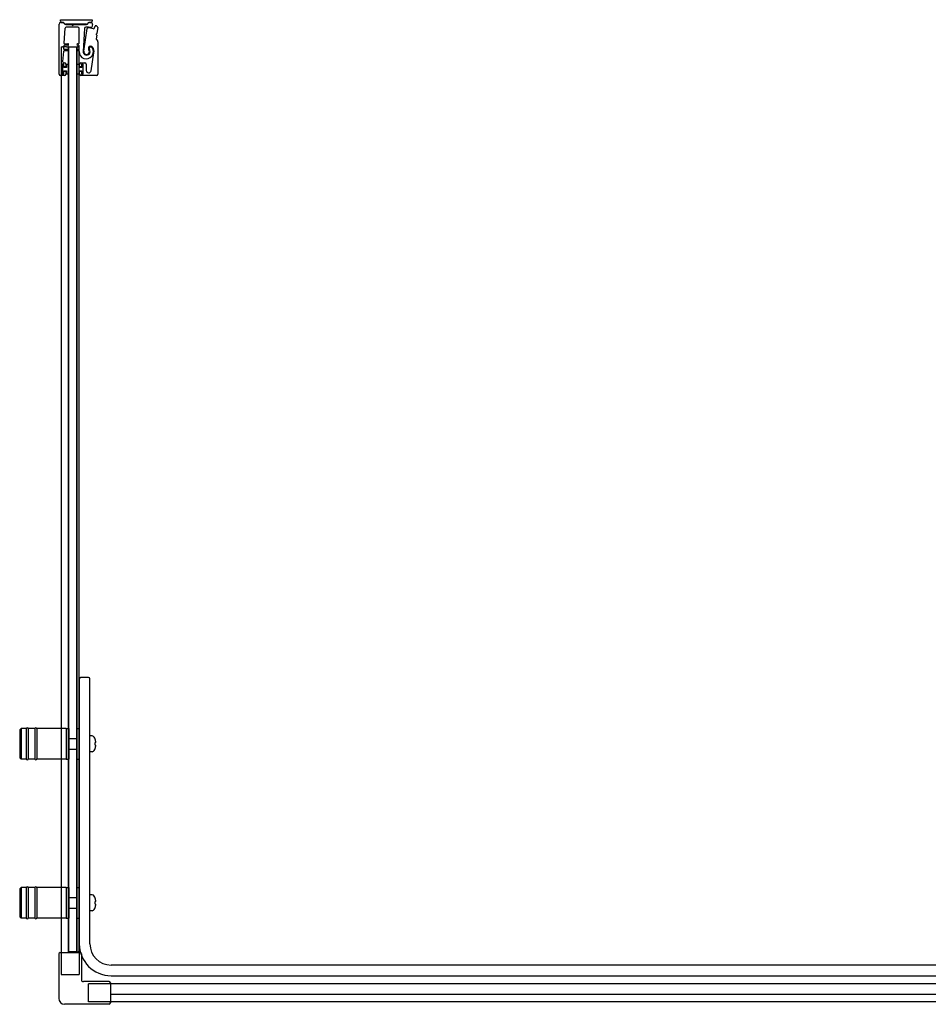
# Model space of a CAD drawing. Header units: millimetres. Extents: x 3830.6 to 3832.3, y 4120.87 to 4121.61.
# Tile 1 of 2: x 3830.6 to 3831.28, y 4120.87 to 4121.61. Entities that reach past the tile are written whole.
import ezdxf

# ---------------------------------------------------------------- set-up
doc = ezdxf.new("R2010")
doc.units = ezdxf.units.MM
doc.linetypes.add('HIDDEN', pattern=[9.525, 6.35, -3.175])
doc.layers.add('SANINDUSA', color=3, linetype='Continuous')

msp = doc.modelspace()

# ---------------------------------------------------------------- linework, layer by layer
at = {"layer": 'SANINDUSA'}
for p, q in [((3830.62496, 4121.57082), (3830.62496, 4121.60857)), ((3830.62595, 4121.6119), (3830.64988, 4121.6119)), ((3830.62595, 4121.6109), (3830.62595, 4121.6119)), ((3830.62621, 4121.60982), (3830.62767, 4121.60982)), ((3830.62768, 4121.6099), (3830.62695, 4121.6099)), ((3830.62837, 4121.60953), (3830.62928, 4121.60862)), ((3830.62954, 4121.60861), (3830.62862, 4121.60951)), ((3830.62998, 4121.60833), (3830.63419, 4121.60833)), ((3830.64558, 4121.60843), (3830.62999, 4121.60843)), ((3830.63909, 4121.60632), (3830.6304, 4121.60632)), ((3830.63437, 4121.60826), (3830.63485, 4121.60778)), ((3830.63556, 4121.60778), (3830.63604, 4121.60826)), ((3830.63622, 4121.60833), (3830.64557, 4121.60833)), ((3830.64694, 4121.6095), (3830.64603, 4121.60861)), ((3830.64628, 4121.60862), (3830.64719, 4121.60954)), ((3830.64888, 4121.6099), (3830.6479, 4121.6099)), ((3830.6479, 4121.60983), (3830.6479, 4121.60983)), ((3830.6479, 4121.60983), (3830.6489, 4121.60983)), ((3830.65012, 4121.60832), (3830.6497, 4121.60634)), ((3830.64988, 4121.6119), (3830.64988, 4121.6109)), ((3830.65178, 4121.60577), (3830.65216, 4121.60702)), ((3830.6294, 4121.60539), (3830.62862, 4121.5943)), ((3830.64009, 4121.59426), (3830.64009, 4121.60532)), ((3830.64405, 4121.6053), (3830.64314, 4121.58791)), ((3830.64366, 4121.58808), (3830.6462, 4121.60531)), ((3830.65335, 4121.6002), (3830.65294, 4121.59735)), ((3830.65301, 4121.60079), (3830.65329, 4121.60042)), ((3830.65344, 4121.60149), (3830.65307, 4121.60121)), ((3830.65416, 4121.60599), (3830.65355, 4121.60168)), ((3830.62846, 4121.5921), (3830.62832, 4121.5901)), ((3830.63151, 4121.59256), (3830.62896, 4121.59256)), ((3830.62911, 4121.59376), (3830.63151, 4121.59376)), ((3830.63891, 4121.59376), (3830.63959, 4121.59376)), ((3830.63959, 4121.59256), (3830.63891, 4121.59256)), ((3830.64009, 4121.59006), (3830.64009, 4121.59206)), ((3830.65309, 4121.59692), (3830.65399, 4121.59602)), ((3830.65428, 4121.59531), (3830.65428, 4121.57082)), ((3830.62643, 4121.59129), (3830.62643, 4120.90768)), ((3830.62643, 4121.59129), (3830.62743, 4121.59129)), ((3830.63063, 4121.59129), (3830.62743, 4121.59129)), ((3830.62816, 4121.5879), (3830.62763, 4121.58039)), ((3830.63151, 4121.58836), (3830.62866, 4121.58836)), ((3830.62882, 4121.58956), (3830.63151, 4121.58956)), ((3830.63063, 4121.59129), (3830.63162, 4121.59129)), ((3830.63192, 4121.59129), (3830.63162, 4121.59129)), ((3830.63192, 4120.90829), (3830.63192, 4121.59129)), ((3830.63192, 4121.59129), (3830.63848, 4121.59129)), ((3830.6322, 4120.90829), (3830.6322, 4121.59129)), ((3830.6322, 4121.59129), (3830.6382, 4121.59129)), ((3830.6382, 4121.59129), (3830.6382, 4120.90829)), ((3830.63848, 4120.90829), (3830.63848, 4121.59129)), ((3830.63882, 4121.59129), (3830.63848, 4121.59129)), ((3830.63882, 4121.59129), (3830.63932, 4121.59129)), ((3830.63891, 4121.58956), (3830.63959, 4121.58956)), ((3830.63959, 4121.58836), (3830.63891, 4121.58836)), ((3830.63968, 4121.59129), (3830.63932, 4121.59129)), ((3830.63968, 4121.59129), (3830.63998, 4121.59129)), ((3830.63998, 4120.90829), (3830.63998, 4121.59129)), ((3830.64909, 4121.57337), (3830.65122, 4121.58682)), ((3830.62726, 4121.57802), (3830.62726, 4121.57112)), ((3830.62841, 4121.57807), (3830.62741, 4121.57807)), ((3830.62741, 4121.57807), (3830.62741, 4121.57107)), ((3830.62826, 4121.57832), (3830.62756, 4121.57832)), ((3830.62841, 4121.57582), (3830.62841, 4121.57807)), ((3830.62856, 4121.57652), (3830.62856, 4121.57802)), ((3830.62863, 4121.57932), (3830.62896, 4121.57932)), ((3830.62996, 4121.57832), (3830.62996, 4121.57652)), ((3830.63221, 4121.57807), (3830.63041, 4121.57807)), ((3830.63041, 4121.57807), (3830.63041, 4121.57582)), ((3830.63221, 4121.57107), (3830.63221, 4121.57807)), ((3830.63821, 4121.57807), (3830.63821, 4121.57107)), ((3830.64001, 4121.57807), (3830.63821, 4121.57807)), ((3830.64001, 4121.57582), (3830.64001, 4121.57807)), ((3830.64046, 4121.57652), (3830.64046, 4121.57832)), ((3830.64146, 4121.57932), (3830.64446, 4121.57932)), ((3830.64186, 4121.57802), (3830.64186, 4121.57652)), ((3830.64301, 4121.57807), (3830.64201, 4121.57807)), ((3830.64201, 4121.57807), (3830.64201, 4121.57582)), ((3830.64286, 4121.57832), (3830.64216, 4121.57832)), ((3830.64301, 4121.57107), (3830.64301, 4121.57807)), ((3830.64316, 4121.57112), (3830.64316, 4121.57802)), ((3830.64546, 4121.57832), (3830.64546, 4121.57365)), ((3830.62896, 4121.56982), (3830.62596, 4121.56982)), ((3830.62741, 4121.57107), (3830.62841, 4121.57107)), ((3830.62756, 4121.57082), (3830.62826, 4121.57082)), ((3830.63041, 4121.57582), (3830.62841, 4121.57582)), ((3830.62841, 4121.57332), (3830.63041, 4121.57332)), ((3830.62841, 4121.57107), (3830.62841, 4121.57332)), ((3830.62856, 4121.57112), (3830.62856, 4121.57262)), ((3830.62966, 4121.57622), (3830.62886, 4121.57622)), ((3830.62886, 4121.57292), (3830.62966, 4121.57292)), ((3830.62996, 4121.57262), (3830.62996, 4121.57082)), ((3830.63041, 4121.57332), (3830.63041, 4121.57107)), ((3830.63041, 4121.57107), (3830.63221, 4121.57107)), ((3830.63821, 4121.57107), (3830.64001, 4121.57107)), ((3830.64201, 4121.57582), (3830.64001, 4121.57582)), ((3830.64001, 4121.57107), (3830.64001, 4121.57332)), ((3830.64001, 4121.57332), (3830.64201, 4121.57332)), ((3830.64046, 4121.57082), (3830.64046, 4121.57262)), ((3830.64156, 4121.57622), (3830.64076, 4121.57622)), ((3830.64076, 4121.57292), (3830.64156, 4121.57292)), ((3830.65328, 4121.56982), (3830.64146, 4121.56982)), ((3830.64186, 4121.57262), (3830.64186, 4121.57112)), ((3830.64201, 4121.57332), (3830.64201, 4121.57107)), ((3830.64201, 4121.57107), (3830.64301, 4121.57107)), ((3830.64216, 4121.57082), (3830.64286, 4121.57082)), ((3830.6402, 4121.11429), (3830.6402, 4120.91429)), ((3830.6472, 4121.11529), (3830.6412, 4121.11529)), ((3830.6482, 4120.91429), (3830.6482, 4121.11429)), ((3830.5952, 4121.07579), (3830.5962, 4121.07679)), ((3830.5952, 4121.07579), (3830.5952, 4121.05479)), ((3830.5962, 4121.07679), (3830.5962, 4121.05379)), ((3830.6002, 4121.07679), (3830.5962, 4121.07679)), ((3830.6002, 4121.07679), (3830.6002, 4121.05379)), ((3830.6017, 4121.07679), (3830.6017, 4121.05379)), ((3830.6067, 4121.07679), (3830.6017, 4121.07679)), ((3830.6067, 4121.07679), (3830.6067, 4121.05379)), ((3830.6082, 4121.07679), (3830.6082, 4121.05379)), ((3830.6302, 4121.07679), (3830.6082, 4121.07679)), ((3830.6302, 4121.07679), (3830.6302, 4121.05379)), ((3830.6302, 4121.07679), (3830.6302, 4121.05379)), ((3830.6302, 4121.07679), (3830.6322, 4121.07679)), ((3830.6322, 4121.07679), (3830.6322, 4121.05379)), ((3830.6382, 4121.07679), (3830.6382, 4121.05379)), ((3830.6382, 4121.07679), (3830.6402, 4121.07679)), ((3830.64983, 4121.07123), (3830.6482, 4121.07129)), ((3830.6325, 4121.06929), (3830.6382, 4121.06929)), ((3830.65219, 4121.06874), (3830.65215, 4121.06871)), ((3830.6527, 4121.06629), (3830.65215, 4121.06629)), ((3830.65215, 4121.06429), (3830.6527, 4121.06429)), ((3830.6325, 4121.06129), (3830.6382, 4121.06129)), ((3830.64983, 4121.05935), (3830.6482, 4121.05929)), ((3830.65215, 4121.06187), (3830.65219, 4121.06184)), ((3830.5952, 4121.05479), (3830.5962, 4121.05379)), ((3830.6002, 4121.05379), (3830.5962, 4121.05379)), ((3830.6067, 4121.05379), (3830.6017, 4121.05379)), ((3830.6302, 4121.05379), (3830.6082, 4121.05379)), ((3830.6302, 4121.05379), (3830.6322, 4121.05379)), ((3830.6382, 4121.05379), (3830.6402, 4121.05379)), ((3830.5952, 4120.95579), (3830.5962, 4120.95679)), ((3830.5952, 4120.95579), (3830.5952, 4120.93479)), ((3830.5962, 4120.95679), (3830.5962, 4120.93379)), ((3830.6002, 4120.95679), (3830.5962, 4120.95679)), ((3830.6002, 4120.95679), (3830.6002, 4120.93379)), ((3830.6017, 4120.95679), (3830.6017, 4120.93379)), ((3830.6067, 4120.95679), (3830.6017, 4120.95679)), ((3830.6067, 4120.95679), (3830.6067, 4120.93379)), ((3830.6082, 4120.95679), (3830.6082, 4120.93379)), ((3830.6302, 4120.95679), (3830.6082, 4120.95679)), ((3830.6302, 4120.95679), (3830.6302, 4120.93379)), ((3830.6302, 4120.95679), (3830.6302, 4120.93379)), ((3830.6302, 4120.95679), (3830.6322, 4120.95679)), ((3830.6322, 4120.95679), (3830.6322, 4120.93379)), ((3830.6382, 4120.95679), (3830.6382, 4120.93379)), ((3830.6382, 4120.95679), (3830.6402, 4120.95679)), ((3830.6325, 4120.94929), (3830.6382, 4120.94929)), ((3830.64983, 4120.95123), (3830.6482, 4120.95129)), ((3830.65219, 4120.94874), (3830.65215, 4120.94871)), ((3830.6527, 4120.94629), (3830.65215, 4120.94629)), ((3830.6325, 4120.94129), (3830.6382, 4120.94129)), ((3830.64983, 4120.93935), (3830.6482, 4120.93929)), ((3830.65215, 4120.94429), (3830.6527, 4120.94429)), ((3830.65215, 4120.94187), (3830.65219, 4120.94184)), ((3830.5952, 4120.93479), (3830.5962, 4120.93379)), ((3830.6002, 4120.93379), (3830.5962, 4120.93379)), ((3830.6067, 4120.93379), (3830.6017, 4120.93379)), ((3830.6302, 4120.93379), (3830.6082, 4120.93379)), ((3830.6302, 4120.93379), (3830.6322, 4120.93379)), ((3830.6382, 4120.93379), (3830.6402, 4120.93379)), ((3830.62563, 4120.90768), (3830.64078, 4120.90768)), ((3830.63848, 4120.90829), (3830.63192, 4120.90829)), ((3830.63194, 4120.90768), (3830.63194, 4120.90829)), ((3830.6382, 4120.90829), (3830.6322, 4120.90829)), ((3830.63882, 4120.90829), (3830.63848, 4120.90829)), ((3830.63882, 4120.90829), (3830.63932, 4120.90829)), ((3830.63968, 4120.90829), (3830.63932, 4120.90829)), ((3830.63968, 4120.90829), (3830.63998, 4120.90829)), ((3830.63998, 4120.90829), (3830.63998, 4120.90768)), ((3830.62463, 4120.90668), (3830.62463, 4120.87318)), ((3830.64178, 4120.90668), (3830.64178, 4120.88733)), ((3832.24108, 4120.89829), (3830.6642, 4120.89829)), ((3830.66263, 4120.88583), (3830.64328, 4120.88583)), ((3830.6642, 4120.89029), (3832.24108, 4120.89029)), ((3830.66363, 4120.88483), (3830.66363, 4120.86968)), ((3831.37208, 4120.88403), (3830.66363, 4120.88403)), ((3831.37208, 4120.87599), (3830.66363, 4120.87599)), ((3832.28208, 4120.87048), (3830.66363, 4120.87048)), ((3830.66263, 4120.86868), (3830.62913, 4120.86868))]:
    msp.add_line(p, q, dxfattribs=at)
at = {"layer": 'SANINDUSA', "linetype": 'HIDDEN', "ltscale": 10}
for p, q in [((3830.62643, 4120.90768), (3830.62643, 4120.89129)), ((3830.63998, 4120.90768), (3830.63998, 4120.89129)), ((3830.62643, 4120.89129), (3830.63998, 4120.89129)), ((3830.64724, 4120.87048), (3830.64724, 4120.88403)), ((3830.66363, 4120.88403), (3830.64724, 4120.88403)), ((3830.66363, 4120.87048), (3830.64724, 4120.87048))]:
    msp.add_line(p, q, dxfattribs=at)
at = {"layer": 'SANINDUSA'}
for centre, radius, start, end in [((3830.62621, 4121.60857), 0.00125, 90, 180), ((3830.62695, 4121.6109), 0.001, 180, 270), ((3830.62766, 4121.60882), 0.001, 44.9107, 89.4659), ((3830.62768, 4121.60855), 0.00135, 45.4448, 90), ((3830.62998, 4121.60933), 0.001, 224.9107, 270), ((3830.6304, 4121.60532), 0.001, 90, 175.94302), ((3830.62999, 4121.60908), 0.00065, 225.4448, 270), ((3830.63419, 4121.60808), 0.00025, 45, 90), ((3830.63521, 4121.60813), 0.0005, 225, 315), ((3830.63622, 4121.60808), 0.00025, 90, 135), ((3830.63909, 4121.60532), 0.001, 0, 90), ((3830.64505, 4121.60525), 0.001, 92.24985, 177), ((3830.64574, 4121.58777), 0.01849, 79.46815, 92.24985), ((3830.64557, 4121.60933), 0.001, 270, 315), ((3830.64558, 4121.60908), 0.00065, 270, 314.38239), ((3830.6479, 4121.60855), 0.00135, 90, 135), ((3830.6479, 4121.60883), 0.001, 90, 135), ((3830.64888, 4121.6109), 0.001, 270, 0), ((3830.6489, 4121.60858), 0.00125, 347.95912, 90), ((3830.64921, 4121.60644), 0.0005, 259.46815, 347.95912), ((3830.65264, 4121.60687), 0.0005, 70.1363, 162.95912), ((3830.64574, 4121.58777), 0.02081, 67.95837, 70.1363), ((3830.65317, 4121.60613), 0.001, 352, 67.95837), ((3830.64669, 4121.60523), 0.0005, 86.87429, 171.62444), ((3830.64574, 4121.58777), 0.01799, 74.46815, 86.87429), ((3830.65082, 4121.60607), 0.001, 254.46815, 342.95912), ((3830.65325, 4121.60097), 0.0003, 127, 217), ((3830.65305, 4121.60024), 0.0003, 352, 37), ((3830.65326, 4121.60172), 0.0003, 307, 352), ((3830.62896, 4121.59206), 0.0005, 90, 175.94302), ((3830.62911, 4121.59426), 0.0005, 175.94302, 270), ((3830.63151, 4121.59316), 0.0006, 270, 90), ((3830.63891, 4121.59316), 0.0006, 90, 270), ((3830.63959, 4121.59426), 0.0005, 270, 0), ((3830.63959, 4121.59206), 0.0005, 0, 90), ((3830.64879, 4121.59014), 0.00177, 34.46929, 217.81512), ((3830.65344, 4121.59728), 0.0005, 172, 225), ((3830.65328, 4121.59531), 0.001, 0, 45), ((3830.62866, 4121.58786), 0.0005, 90, 175.94302), ((3830.62882, 4121.59006), 0.0005, 175.94302, 270), ((3830.63151, 4121.58896), 0.0006, 270, 90), ((3830.63891, 4121.58896), 0.0006, 90, 270), ((3830.63959, 4121.59006), 0.0005, 270, 0), ((3830.63959, 4121.58786), 0.0005, 358.37906, 90), ((3830.64546, 4121.5877), 0.00537, 178.37906, 34.62628), ((3830.64574, 4121.58777), 0.0026, 177, 36.02172), ((3830.64574, 4121.58777), 0.0021, 171.62444, 37.81512), ((3830.64885, 4121.59004), 0.00125, 34.62628, 216.02172), ((3830.64532, 4121.58776), 0.00598, 351.00614, 34.46929), ((3830.62756, 4121.57802), 0.0003, 90, 180), ((3830.62863, 4121.58032), 0.001, 175.94302, 270), ((3830.62826, 4121.57802), 0.0003, 0, 90), ((3830.62886, 4121.57652), 0.0003, 180, 270), ((3830.62896, 4121.57832), 0.001, 0, 90), ((3830.62966, 4121.57652), 0.0003, 270, 0), ((3830.64146, 4121.57832), 0.001, 90, 180), ((3830.64076, 4121.57652), 0.0003, 180, 270), ((3830.64156, 4121.57652), 0.0003, 270, 0), ((3830.64216, 4121.57802), 0.0003, 90, 180), ((3830.64286, 4121.57802), 0.0003, 0, 90), ((3830.64446, 4121.57832), 0.001, 0, 90), ((3830.62596, 4121.57082), 0.001, 180, 270), ((3830.62756, 4121.57112), 0.0003, 180, 270), ((3830.62826, 4121.57112), 0.0003, 270, 0), ((3830.62886, 4121.57262), 0.0003, 90, 180), ((3830.62896, 4121.57082), 0.001, 270, 0), ((3830.62966, 4121.57262), 0.0003, 0, 90), ((3830.64076, 4121.57262), 0.0003, 90, 180), ((3830.64146, 4121.57082), 0.001, 180, 270), ((3830.64156, 4121.57262), 0.0003, 0, 90), ((3830.64216, 4121.57112), 0.0003, 180, 270), ((3830.64286, 4121.57112), 0.0003, 270, 0), ((3830.64729, 4121.57365), 0.00183, 180, 351.00614), ((3830.65328, 4121.57082), 0.001, 270, 0), ((3830.6412, 4121.11429), 0.001, 90, 180), ((3830.6472, 4121.11429), 0.001, 0, 90), ((3830.60095, 4121.07654), 0.00075, 0, 180), ((3830.60745, 4121.07654), 0.00075, 0, 180), ((3830.64976, 4121.06923), 0.002, 29.54044, 88), ((3830.6325, 4121.06899), 0.0003, 90, 180), ((3830.6428, 4121.06529), 0.01, 20.1818, 29.54044), ((3830.6428, 4121.06529), 0.00995, 5.76818, 20.08396), ((3830.6428, 4121.06529), 0.00995, 339.91604, 354.23182), ((3830.6325, 4121.06159), 0.0003, 180, 270), ((3830.64976, 4121.06135), 0.002, 272, 330.45956), ((3830.6428, 4121.06529), 0.01, 330.45956, 339.8182), ((3830.60095, 4121.05404), 0.00075, 180, 0), ((3830.60745, 4121.05404), 0.00075, 180, 0), ((3830.60095, 4120.95654), 0.00075, 0, 180), ((3830.60745, 4120.95654), 0.00075, 0, 180), ((3830.6325, 4120.94899), 0.0003, 90, 180), ((3830.64976, 4120.94923), 0.002, 29.54044, 88), ((3830.6428, 4120.94529), 0.01, 20.1818, 29.54044), ((3830.6428, 4120.94529), 0.00995, 5.76818, 20.08396), ((3830.6325, 4120.94159), 0.0003, 180, 270), ((3830.64976, 4120.94135), 0.002, 272, 330.45956), ((3830.6428, 4120.94529), 0.01, 330.45956, 339.8182), ((3830.6428, 4120.94529), 0.00995, 339.91604, 354.23182), ((3830.60095, 4120.93404), 0.00075, 180, 0), ((3830.60745, 4120.93404), 0.00075, 180, 0), ((3830.62563, 4120.90668), 0.001, 90, 180), ((3830.6642, 4120.91429), 0.024, 180, 270), ((3830.64078, 4120.90668), 0.001, 0, 90), ((3830.6642, 4120.91429), 0.016, 180, 270), ((3830.64328, 4120.88733), 0.0015, 180, 270), ((3830.66263, 4120.88483), 0.001, 0, 90), ((3830.62913, 4120.87318), 0.0045, 180, 270), ((3830.66263, 4120.86968), 0.001, 270, 0)]:
    msp.add_arc(centre, radius, start, end, dxfattribs=at)
for centre in [(3830.64482, 4121.06529), (3830.64482, 4120.94529)]:
    msp.add_ellipse(centre, major_axis=(0, -0.00947), ratio=0.778226, start_param=1.465014, end_param=1.676579, dxfattribs=at)

doc.saveas('drawing.dxf')
